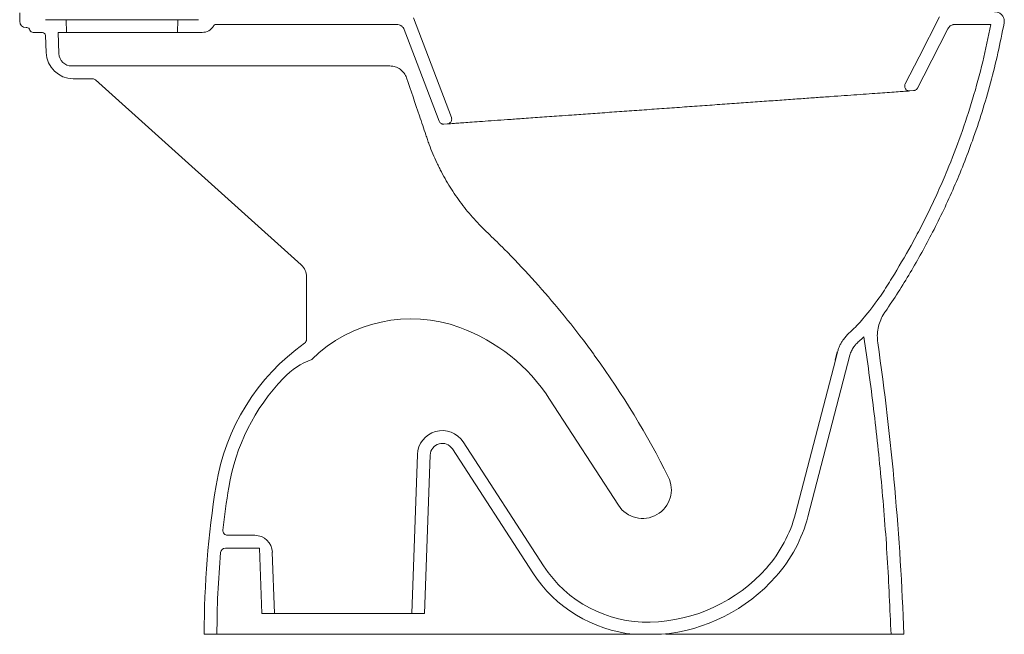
# Model space of a CAD drawing. Header units: millimetres. Extents: x 3460.169 to 3460.798, y 2523.178 to 2523.95.
# Tile 1 of 2: x 3460.182 to 3460.798, y 2523.178 to 2523.563. Entities that reach past the tile are written whole.
import ezdxf

# ---------------------------------------------------------------- set-up
doc = ezdxf.new("R2010")
doc.units = ezdxf.units.MM
doc.layers.add('SANINDUSA', color=3, linetype='Continuous')

msp = doc.modelspace()

# ---------------------------------------------------------------- linework, layer by layer
at = {"layer": 'SANINDUSA', "linetype": 'Continuous', "lineweight": 15}
for p, q in [((3460.18203, 2523.5674), (3460.18203, 2523.56219)), ((3460.19814, 2523.56319), (3460.21103, 2523.56319)), ((3460.21131, 2523.55519), (3460.21103, 2523.56319)), ((3460.28103, 2523.56319), (3460.21103, 2523.56319)), ((3460.28103, 2523.56319), (3460.28075, 2523.55519)), ((3460.28103, 2523.56319), (3460.29393, 2523.56319)), ((3460.45227, 2523.50196), (3460.4285, 2523.56432)), ((3460.18603, 2523.55819), (3460.18654, 2523.55819)), ((3460.19042, 2523.55519), (3460.19621, 2523.55519)), ((3460.20614, 2523.55519), (3460.21131, 2523.55519)), ((3460.20614, 2523.55519), (3460.20661, 2523.54191)), ((3460.28075, 2523.55519), (3460.21131, 2523.55519)), ((3460.28075, 2523.55519), (3460.29634, 2523.55519)), ((3460.305, 2523.56019), (3460.41807, 2523.56019)), ((3460.76749, 2523.56019), (3460.78997, 2523.56019)), ((3460.1982, 2523.55326), (3460.19858, 2523.54259)), ((3460.2146, 2523.53419), (3460.40152, 2523.53419)), ((3460.41382, 2523.53419), (3460.40152, 2523.53419)), ((3460.21557, 2523.52619), (3460.22759, 2523.52619)), ((3460.22959, 2523.52541), (3460.35829, 2523.40953)), ((3460.74161, 2523.51873), (3460.73928, 2523.51856)), ((3460.44968, 2523.4979), (3460.4476, 2523.49775)), ((3460.3616, 2523.4021), (3460.3616, 2523.36295)), ((3460.67545, 2523.25183), (3460.70179, 2523.35304)), ((3460.6677, 2523.25384), (3460.69269, 2523.34982)), ((3460.55687, 2523.25899), (3460.51374, 2523.32555)), ((3460.45966, 2523.29867), (3460.50995, 2523.22107)), ((3460.42753, 2523.19119), (3460.43101, 2523.29074)), ((3460.43554, 2523.19119), (3460.439, 2523.29046)), ((3460.45294, 2523.29432), (3460.50324, 2523.21672)), ((3460.3292, 2523.24019), (3460.31222, 2523.24019)), ((3460.3321, 2523.23219), (3460.3108, 2523.23219)), ((3460.3321, 2523.23219), (3460.33353, 2523.19119)), ((3460.34019, 2523.22957), (3460.34153, 2523.19119)), ((3460.33353, 2523.19119), (3460.34153, 2523.19119)), ((3460.38162, 2523.19119), (3460.38288, 2523.19119)), ((3460.42753, 2523.19119), (3460.43554, 2523.19119)), ((3460.29753, 2523.17819), (3460.30553, 2523.17819)), ((3460.45178, 2523.17819), (3460.38821, 2523.17819)), ((3460.45178, 2523.17819), (3460.56648, 2523.17819)), ((3460.56658, 2523.17819), (3460.58373, 2523.17819)), ((3460.60642, 2523.17819), (3460.58652, 2523.17819)), ((3460.7275, 2523.17819), (3460.73551, 2523.17819))]:
    msp.add_line(p, q, dxfattribs=at)
at = {"layer": 'SANINDUSA'}
msp.add_line((3460.69269, 2523.34982), (3460.69405, 2523.35505), dxfattribs=at)
at = {"layer": 'SANINDUSA', "linetype": 'Continuous', "lineweight": 15, "flags": 128}
for points in [[(3460.75786, 2523.56492), (3460.74511, 2523.53997), (3460.73639, 2523.52292)], [(3460.44458, 2523.49967), (3460.4248, 2523.55158), (3460.42275, 2523.55697)], [(3460.76303, 2523.55746), (3460.74796, 2523.52797), (3460.74407, 2523.52036)]]:
    msp.add_lwpolyline(points, dxfattribs=at)
at = {"layer": 'SANINDUSA', "linetype": 'Continuous', "lineweight": 15}
for centre, radius, start, end in [((3460.18603, 2523.56219), 0.004, 180, 270), ((3460.18654, 2523.55619), 0.002, 14.47751, 90), ((3460.19042, 2523.55719), 0.002, 194.47751, 270), ((3460.19621, 2523.55319), 0.002, 2, 90), ((3460.29634, 2523.56319), 0.008, 270, 330), ((3460.305, 2523.55819), 0.002, 90, 150), ((3460.21557, 2523.54319), 0.017, 182, 270), ((3460.2146, 2523.54219), 0.008, 182, 270), ((3460.22759, 2523.52319), 0.003, 48, 90), ((3460.3516, 2523.4021), 0.01, 0, 48), ((3460.42702, 2523.28701), 0.08878, 69.88907, 134.46379), ((3460.41854, 2523.26386), 0.11343, 32.94676, 69.88907), ((3460.43926, 2523.24975), 0.136, 125.46817, 170.84981), ((3460.3586, 2523.36295), 0.003, 305.46817, 0), ((3460.08859, 2523.02548), 0.55917, 26.71662, 35.78917), ((3460.38245, 2523.30465), 0.049, 111.07195, 135.97759), ((3460.43926, 2523.24975), 0.128, 135.97759, 170.84981), ((3460.44658, 2523.29019), 0.01558, 32.94676, 178), ((3460.44658, 2523.29019), 0.00758, 32.94676, 178), ((3460.88353, 2523.17819), 0.586, 170.84981, 180), ((3460.57198, 2523.26878), 0.018, 212.94676, 26.71662), ((3460.88353, 2523.17819), 0.578, 170.84981, 173.50921), ((3460.58709, 2523.27483), 0.0833, 318.51159, 345.40817), ((3460.58709, 2523.27483), 0.0913, 318.51159, 345.40817), ((3460.31222, 2523.24319), 0.003, 173.50921, 270), ((3460.3292, 2523.22919), 0.011, 2, 90), ((3460.88353, 2523.17819), 0.578, 174.91143, 180), ((3460.3108, 2523.22919), 0.003, 90, 174.91143), ((3460.57486, 2523.26314), 0.08535, 212.94676, 264.4325), ((3460.57486, 2523.26314), 0.07735, 212.94676, 271.34976), ((3460.57432, 2523.28612), 0.10034, 271.34976, 318.51159), ((3460.57432, 2523.28612), 0.10834, 274.98024, 318.51159)]:
    msp.add_arc(centre, radius, start, end, dxfattribs=at)
for points, knots in [([(3460.79238, 2523.56819), (3460.79306, 2523.56812), (3460.7944, 2523.56799), (3460.7962, 2523.56695), (3460.79757, 2523.56543), (3460.79834, 2523.56353), (3460.79843, 2523.56202), (3460.7983, 2523.56123), (3460.79828, 2523.5611)], [0, 0, 0, 0, 0.19246, 0.384919, 0.577369, 0.769791, 0.962193, 1, 1, 1, 1]), ([(3460.72398, 2523.38044), (3460.7267, 2523.38441), (3460.73213, 2523.39234), (3460.73956, 2523.40474), (3460.74681, 2523.41726), (3460.7538, 2523.43038), (3460.76055, 2523.44403), (3460.76701, 2523.45824), (3460.773, 2523.47268), (3460.77891, 2523.4884), (3460.78462, 2523.50539), (3460.78994, 2523.52372), (3460.79459, 2523.54228), (3460.79705, 2523.55483), (3460.79828, 2523.5611)], [0, 0, 0, 0, 0.0732751, 0.1465846, 0.2202643, 0.2939439, 0.3731667, 0.4523894, 0.5319573, 0.6115253, 0.7083271, 0.8051287, 0.9025644, 1, 1, 1, 1]), ([(3460.42275, 2523.55697), (3460.42257, 2523.55744), (3460.42232, 2523.55788), (3460.42185, 2523.55847), (3460.42168, 2523.55866), (3460.42132, 2523.559), (3460.42112, 2523.55916), (3460.42071, 2523.55944), (3460.42049, 2523.55957), (3460.42004, 2523.55979), (3460.4198, 2523.55988), (3460.41909, 2523.56011), (3460.41857, 2523.56019), (3460.41807, 2523.56019)], [0, 0, 0, 0, 0.25, 0.25, 0.375, 0.375, 0.5, 0.5, 0.625, 0.625, 0.75, 0.75, 1, 1, 1, 1]), ([(3460.70903, 2523.37467), (3460.71718, 2523.38478), (3460.72182, 2523.39117), (3460.73016, 2523.40464), (3460.73844, 2523.41859), (3460.74625, 2523.43324), (3460.75206, 2523.44488), (3460.75755, 2523.45669), (3460.76413, 2523.47196), (3460.77139, 2523.49082), (3460.7788, 2523.51352), (3460.78514, 2523.53663), (3460.78836, 2523.55233), (3460.78997, 2523.56019)], [0, 0, 0, 0, 0.060633, 0.121321, 0.243339, 0.309905, 0.376471, 0.443245, 0.510019, 0.631865, 0.753712, 0.876856, 1, 1, 1, 1]), ([(3460.76303, 2523.55746), (3460.76324, 2523.55787), (3460.76351, 2523.55825), (3460.76397, 2523.55875), (3460.76414, 2523.55891), (3460.76449, 2523.5592), (3460.76468, 2523.55933), (3460.76526, 2523.55969), (3460.76569, 2523.55987), (3460.76635, 2523.56006), (3460.76657, 2523.56011), (3460.76702, 2523.56017), (3460.76726, 2523.56019), (3460.76749, 2523.56019)], [0, 0, 0, 0, 0.25, 0.25, 0.375, 0.375, 0.5, 0.5, 0.75, 0.75, 0.875, 0.875, 1, 1, 1, 1]), ([(3460.41382, 2523.53419), (3460.41496, 2523.53419), (3460.4161, 2523.53401), (3460.41828, 2523.53331), (3460.41931, 2523.53279), (3460.42116, 2523.53146), (3460.42198, 2523.53065), (3460.42334, 2523.52882), (3460.42388, 2523.52779), (3460.42424, 2523.52671)], [0, 0, 0, 0, 0.25, 0.25, 0.5, 0.5, 0.75, 0.75, 1, 1, 1, 1]), ([(3460.53468, 2523.36263), (3460.52962, 2523.36932), (3460.52442, 2523.37589), (3460.51373, 2523.38878), (3460.50825, 2523.3951), (3460.497, 2523.4075), (3460.49123, 2523.41357), (3460.48385, 2523.421), (3460.48237, 2523.42248), (3460.47938, 2523.42542), (3460.47787, 2523.42688), (3460.47485, 2523.4298), (3460.47333, 2523.43125), (3460.47037, 2523.4342), (3460.46892, 2523.43571), (3460.4647, 2523.44032), (3460.46203, 2523.4435), (3460.45696, 2523.45007), (3460.45458, 2523.45347), (3460.45009, 2523.46048), (3460.44798, 2523.4641), (3460.44554, 2523.46876), (3460.44506, 2523.4697), (3460.44413, 2523.47158), (3460.44367, 2523.47253), (3460.44233, 2523.47539), (3460.44063, 2523.47922), (3460.4391, 2523.48312), (3460.43802, 2523.48607), (3460.43767, 2523.48705), (3460.43699, 2523.48903), (3460.43666, 2523.49003), (3460.43498, 2523.49498), (3460.43095, 2523.50688), (3460.42693, 2523.51878), (3460.42424, 2523.52671)], [0, 0, 0, 0, 0.125, 0.125, 0.25, 0.25, 0.375, 0.375, 0.40625, 0.40625, 0.4375, 0.4375, 0.46875, 0.46875, 0.5, 0.5, 0.5625, 0.5625, 0.625, 0.625, 0.6875, 0.6875, 0.703125, 0.703125, 0.71875, 0.71875, 0.75, 0.78125, 0.78125, 0.796875, 0.796875, 0.8125, 0.8125, 0.875, 1, 1, 1, 1]), ([(3460.73928, 2523.51856), (3460.73929, 2523.51856), (3460.73902, 2523.51855), (3460.73795, 2523.51847), (3460.73714, 2523.51841), (3460.73499, 2523.51826), (3460.73366, 2523.51816), (3460.73048, 2523.51794), (3460.72863, 2523.5178), (3460.72653, 2523.51765)], [0, 0, 0, 0, 0.25, 0.25, 0.5, 0.5, 0.75, 0.75, 1, 1, 1, 1]), ([(3460.73639, 2523.52292), (3460.73629, 2523.52268), (3460.73609, 2523.52219), (3460.73604, 2523.52139), (3460.73618, 2523.52061), (3460.73653, 2523.51989), (3460.73705, 2523.51928), (3460.73772, 2523.51884), (3460.73849, 2523.51857), (3460.73901, 2523.51857), (3460.73928, 2523.51856)], [0, 0, 0, 0, 0.124914, 0.249189, 0.373094, 0.500163, 0.619582, 0.751031, 0.875585, 1, 1, 1, 1]), ([(3460.74407, 2523.52036), (3460.74395, 2523.52013), (3460.7438, 2523.51992), (3460.74346, 2523.51953), (3460.74326, 2523.51936), (3460.74284, 2523.51908), (3460.7426, 2523.51897), (3460.74212, 2523.5188), (3460.74186, 2523.51875), (3460.74161, 2523.51873)], [0, 0, 0, 0, 0.25, 0.25, 0.5, 0.5, 0.75, 0.75, 1, 1, 1, 1]), ([(3460.72653, 2523.51765), (3460.72465, 2523.51752), (3460.7209, 2523.51725), (3460.714, 2523.51676), (3460.70648, 2523.51622), (3460.69837, 2523.51564), (3460.68988, 2523.51504), (3460.68082, 2523.51439), (3460.67107, 2523.5137), (3460.66066, 2523.51295), (3460.6496, 2523.51216), (3460.63819, 2523.51135), (3460.62632, 2523.5105), (3460.61404, 2523.50963), (3460.60141, 2523.50873), (3460.58874, 2523.50782), (3460.57611, 2523.50692), (3460.56358, 2523.50603), (3460.55125, 2523.50515), (3460.53922, 2523.50429), (3460.52871, 2523.50354), (3460.51812, 2523.50278), (3460.50755, 2523.50203), (3460.49679, 2523.50126), (3460.48729, 2523.50058), (3460.47899, 2523.49999), (3460.47154, 2523.49946), (3460.46517, 2523.499), (3460.45996, 2523.49863), (3460.45581, 2523.49834), (3460.45268, 2523.49811), (3460.4508, 2523.49798), (3460.44983, 2523.49791), (3460.44973, 2523.4979), (3460.44968, 2523.4979)], [0, 0, 0, 0, 0.032242, 0.064555, 0.096798, 0.126243, 0.155784, 0.185336, 0.214797, 0.246167, 0.277637, 0.309104, 0.340468, 0.373399, 0.406446, 0.439495, 0.472429, 0.505544, 0.538778, 0.572011, 0.605126, 0.628759, 0.666058, 0.703356, 0.735678, 0.768125, 0.800548, 0.832835, 0.863418, 0.894132, 0.924846, 0.95543, 0.977715, 1, 1, 1, 1]), ([(3460.44458, 2523.49967), (3460.4447, 2523.49937), (3460.44486, 2523.4991), (3460.44526, 2523.4986), (3460.4455, 2523.49839), (3460.44591, 2523.49813), (3460.44605, 2523.49805), (3460.44634, 2523.49793), (3460.44649, 2523.49787), (3460.44696, 2523.49776), (3460.44728, 2523.49773), (3460.4476, 2523.49775)], [0, 0, 0, 0, 0.25, 0.25, 0.5, 0.5, 0.625, 0.625, 0.75, 0.75, 1, 1, 1, 1]), ([(3460.44968, 2523.4979), (3460.44974, 2523.4979), (3460.44992, 2523.49792), (3460.45042, 2523.49802), (3460.45116, 2523.49834), (3460.45191, 2523.49905), (3460.45238, 2523.49995), (3460.45254, 2523.50098), (3460.45236, 2523.50163), (3460.45227, 2523.50196)], [0, 0, 0, 0, 0.031034, 0.09527, 0.276219, 0.457164, 0.638108, 0.819054, 1, 1, 1, 1]), ([(3460.71919, 2523.36083), (3460.71905, 2523.36232), (3460.71876, 2523.36535), (3460.71929, 2523.36988), (3460.72054, 2523.37428), (3460.72219, 2523.3778), (3460.72352, 2523.37976), (3460.72398, 2523.38044)], [0, 0, 0, 0, 0.216851, 0.439991, 0.656842, 0.87998, 1, 1, 1, 1]), ([(3460.70424, 2523.35829), (3460.70467, 2523.35885), (3460.70564, 2523.36011), (3460.70788, 2523.36207), (3460.70955, 2523.3636), (3460.71056, 2523.36453)], [0, 0, 0, 0, 0.237559, 0.536077, 1, 1, 1, 1]), ([(3460.71056, 2523.36453), (3460.71267, 2523.34943), (3460.71689, 2523.31922), (3460.72169, 2523.27301), (3460.72545, 2523.226), (3460.72682, 2523.19413), (3460.7275, 2523.17819)], [0, 0, 0, 0, 0.244314, 0.488809, 0.7443, 1, 1, 1, 1]), ([(3460.54137, 2523.35359), (3460.54027, 2523.35511), (3460.53916, 2523.35662), (3460.53693, 2523.35963), (3460.53581, 2523.36113), (3460.53468, 2523.36263)], [0, 0, 0, 0, 0.5, 0.5, 1, 1, 1, 1]), ([(3460.69405, 2523.35505), (3460.69423, 2523.35576), (3460.69445, 2523.35646), (3460.69494, 2523.35782), (3460.69522, 2523.3585), (3460.69584, 2523.35982), (3460.69617, 2523.36046), (3460.69691, 2523.36172), (3460.6973, 2523.36233), (3460.69772, 2523.36293)], [0, 0, 0, 0, 0.25, 0.25, 0.5, 0.5, 0.75, 0.75, 1, 1, 1, 1]), ([(3460.70179, 2523.35304), (3460.70192, 2523.35351), (3460.70206, 2523.35398), (3460.70239, 2523.35489), (3460.70257, 2523.35534), (3460.70298, 2523.35622), (3460.70321, 2523.35665), (3460.7037, 2523.35749), (3460.70396, 2523.35789), (3460.70424, 2523.35829)], [0, 0, 0, 0, 0.25, 0.25, 0.5, 0.5, 0.75, 0.75, 1, 1, 1, 1]), ([(3460.34153, 2523.19119), (3460.34153, 2523.19119), (3460.34178, 2523.19119), (3460.34253, 2523.19119), (3460.34283, 2523.19119), (3460.34358, 2523.19119), (3460.34402, 2523.19119), (3460.34549, 2523.19119), (3460.3467, 2523.19119), (3460.34885, 2523.19119), (3460.34962, 2523.19119), (3460.35086, 2523.19119), (3460.35129, 2523.19119), (3460.35217, 2523.19119), (3460.35262, 2523.19119), (3460.35491, 2523.19119), (3460.35692, 2523.19119), (3460.35964, 2523.19119), (3460.3602, 2523.19119), (3460.36133, 2523.19119), (3460.36191, 2523.19119), (3460.36366, 2523.19119), (3460.36485, 2523.19119), (3460.36849, 2523.19119), (3460.37101, 2523.19119), (3460.37428, 2523.19119), (3460.37495, 2523.19119), (3460.37627, 2523.19119), (3460.37693, 2523.19119), (3460.37893, 2523.19119), (3460.38027, 2523.19119), (3460.38162, 2523.19119)], [0, 0, 0, 0, 0.125, 0.125, 0.1875, 0.1875, 0.25, 0.25, 0.375, 0.375, 0.4375, 0.4375, 0.46875, 0.46875, 0.5, 0.5, 0.625, 0.625, 0.65625, 0.65625, 0.6875, 0.6875, 0.75, 0.75, 0.875, 0.875, 0.90625, 0.90625, 0.9375, 0.9375, 1, 1, 1, 1]), ([(3460.38288, 2523.19119), (3460.38578, 2523.19119), (3460.38865, 2523.19119), (3460.39288, 2523.19119), (3460.39428, 2523.19119), (3460.39636, 2523.19119), (3460.39705, 2523.19119), (3460.39843, 2523.19119), (3460.39912, 2523.19119), (3460.40115, 2523.19119), (3460.40247, 2523.19119), (3460.40504, 2523.19119), (3460.40629, 2523.19119), (3460.40871, 2523.19119), (3460.40989, 2523.19119), (3460.41161, 2523.19119), (3460.41217, 2523.19119), (3460.41326, 2523.19119), (3460.41379, 2523.19119), (3460.41535, 2523.19119), (3460.41633, 2523.19119), (3460.41819, 2523.19119), (3460.41907, 2523.19119), (3460.42071, 2523.19119), (3460.42148, 2523.19119), (3460.42288, 2523.19119), (3460.42351, 2523.19119), (3460.42464, 2523.19119), (3460.42513, 2523.19119), (3460.42578, 2523.19119), (3460.42598, 2523.19119), (3460.42634, 2523.19119), (3460.42651, 2523.19119), (3460.42724, 2523.19119), (3460.42753, 2523.19119), (3460.42753, 2523.19119)], [0, 0, 0, 0, 0.125, 0.125, 0.1875, 0.1875, 0.21875, 0.21875, 0.25, 0.25, 0.3125, 0.3125, 0.375, 0.375, 0.4375, 0.4375, 0.46875, 0.46875, 0.5, 0.5, 0.5625, 0.5625, 0.625, 0.625, 0.6875, 0.6875, 0.75, 0.75, 0.8125, 0.8125, 0.84375, 0.84375, 0.875, 0.875, 1, 1, 1, 1]), ([(3460.3882, 2523.17819), (3460.38274, 2523.17819), (3460.37738, 2523.17819), (3460.36949, 2523.17819), (3460.36688, 2523.17819), (3460.36301, 2523.17819), (3460.36173, 2523.17819), (3460.35917, 2523.17819), (3460.35791, 2523.17819), (3460.35167, 2523.17819), (3460.34695, 2523.17819), (3460.34025, 2523.17819), (3460.33808, 2523.17819), (3460.33545, 2523.17819), (3460.33493, 2523.17819), (3460.3339, 2523.17819), (3460.33339, 2523.17819), (3460.33188, 2523.17819), (3460.3309, 2523.17819), (3460.32613, 2523.17819), (3460.32271, 2523.17819), (3460.31892, 2523.17819), (3460.31819, 2523.17819), (3460.31678, 2523.17819), (3460.3161, 2523.17819), (3460.31416, 2523.17819), (3460.313, 2523.17819), (3460.31091, 2523.17819), (3460.30999, 2523.17819), (3460.30839, 2523.17819), (3460.30772, 2523.17819), (3460.3069, 2523.17819), (3460.30666, 2523.17819), (3460.30625, 2523.17819), (3460.30608, 2523.17819), (3460.30567, 2523.17819), (3460.30553, 2523.17819), (3460.30553, 2523.17819)], [0, 0, 0, 0, 0.125, 0.125, 0.1875, 0.1875, 0.21875, 0.21875, 0.25, 0.25, 0.375, 0.375, 0.4375, 0.4375, 0.453125, 0.453125, 0.46875, 0.46875, 0.5, 0.5, 0.625, 0.625, 0.65625, 0.65625, 0.6875, 0.6875, 0.75, 0.75, 0.8125, 0.8125, 0.875, 0.875, 0.90625, 0.90625, 0.9375, 0.9375, 1, 1, 1, 1]), ([(3460.7275, 2523.17819), (3460.72739, 2523.17819), (3460.72715, 2523.17819), (3460.72532, 2523.17819), (3460.72245, 2523.17819), (3460.71841, 2523.17819), (3460.71334, 2523.17819), (3460.70727, 2523.17819), (3460.70027, 2523.17819), (3460.69245, 2523.17819), (3460.6839, 2523.17819), (3460.67471, 2523.17819), (3460.66502, 2523.17819), (3460.6552, 2523.17819), (3460.64537, 2523.17819), (3460.63566, 2523.17819), (3460.62592, 2523.17819), (3460.61617, 2523.17819), (3460.60966, 2523.17819), (3460.60642, 2523.17819)], [0, 0, 0, 0, 0.059984, 0.12016, 0.180144, 0.240131, 0.30031, 0.360297, 0.420257, 0.480407, 0.540366, 0.60036, 0.660545, 0.72054, 0.776129, 0.831849, 0.887874, 0.944038, 1, 1, 1, 1])]:
    msp.add_open_spline(points, degree=3, knots=knots, dxfattribs=at)
for points in [[(3460.70114, 2523.36678), (3460.7039, 2523.36928), (3460.70653, 2523.37191), (3460.70903, 2523.37467)], [(3460.69772, 2523.36293), (3460.69872, 2523.36433), (3460.69986, 2523.36562), (3460.70114, 2523.36678)], [(3460.71919, 2523.36083), (3460.72795, 2523.30027), (3460.73339, 2523.23935), (3460.73551, 2523.17819)], [(3460.54217, 2523.35248), (3460.5419, 2523.35285), (3460.54164, 2523.35322), (3460.54137, 2523.35359)]]:
    msp.add_open_spline(points, degree=3, dxfattribs=at)

doc.saveas('drawing.dxf')
